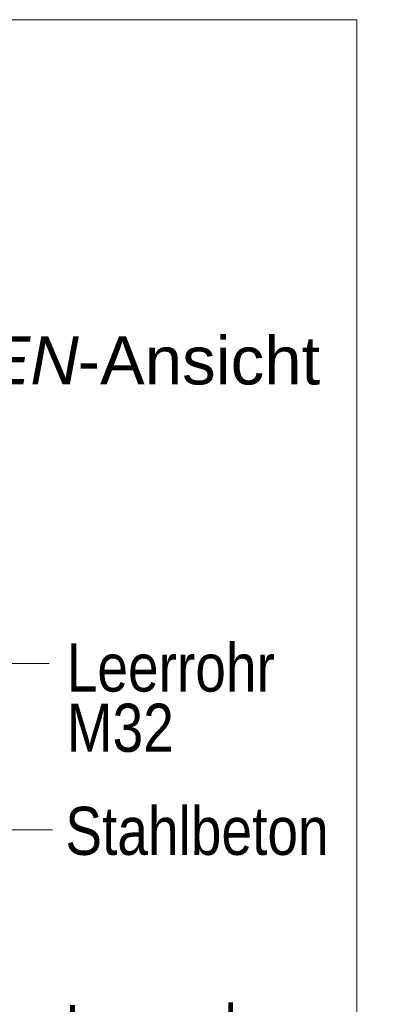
# Model space of a CAD drawing. Extents: x -620 to 300, y 62 to 1162.
# Tile 239 of 256: x 161 to 172, y 950 to 979. Entities that reach past the tile are written whole.
import ezdxf
from ezdxf.lldxf.tags import DXFTag

# ---------------------------------------------------------------- set-up
doc = ezdxf.new("R2010")
doc.units = 0
doc.layers.get('0').update_dxf_attribs({"lineweight": 13})
doc.layers.add('E_Detail_Beschriftung', color=7, linetype='Continuous', lineweight=13, true_color=0x009900)
doc.layers.add('E_Detail_Linie_Text_Bem', color=7, linetype='Continuous', lineweight=13)
doc.styles.get("Standard").update_dxf_attribs({"font": 'ARIALN.TTF'})
tags = doc.linetypes.add('fein_strichliert-A06G94EV8I', pattern=[4, 1, -2, 1]).pattern_tags.tags
tags[8:9] = [DXFTag(74, 4), DXFTag(75, 0), DXFTag(340, '0'), DXFTag(46, 0.0), DXFTag(50, 0.0), DXFTag(44, 0.0), DXFTag(45, 0.0)]
tags[6:7] = [DXFTag(74, 4), DXFTag(75, 0), DXFTag(340, '0'), DXFTag(46, 0.0), DXFTag(50, 0.0), DXFTag(44, 0.0), DXFTag(45, 0.0)]
tags[4:5] = [DXFTag(74, 4), DXFTag(75, 0), DXFTag(340, '0'), DXFTag(46, 0.0), DXFTag(50, 0.0), DXFTag(44, 0.0), DXFTag(45, 0.0)]

# ---------------------------------------------------------------- blocks, each defined once
blk = doc.blocks.new('Referenz-A06G94EW8I')
at = {"layer": 'E_Detail_Linie_Text_Bem', "linetype": 'fein_strichliert-A06G94EV8I', "ltscale": 0.65}
for p, q in [((170.345, 978.919), (107.576, 978.919)), ((170.345, 917.602), (170.345, 978.919))]:
    blk.add_line(p, q, dxfattribs=at)
at = {"layer": 'E_Detail_Linie_Text_Bem', "color": 0, "linetype": 'Continuous', "ltscale": 0.13}
for p, q in [((159.129, 960.171), (161.39, 960.171)), ((161.486, 955.333), (159.737, 955.333))]:
    blk.add_line(p, q, dxfattribs=at)
at = {"layer": 'E_Detail_Beschriftung', "linetype": 'Continuous', "lineweight": -2, "ltscale": 0.25, "char_height": 1.4, "attachment_point": 1}
for s, insert in [('{\\fArial|b0|i1;SEITEN}', (155.186, 969.697)), ('{\\fArial;-Ansicht}', (162.216, 969.697))]:
    blk.add_mtext(s, dxfattribs=dict(at, insert=insert))
at = {"layer": 'E_Detail_Beschriftung', "linetype": 'Continuous', "ltscale": 0.13, "char_height": 1.4, "attachment_point": 1}
for s, insert in [('{\\fArial Narrow;Leerrohr}', (161.899, 960.755)), ('{\\fArial Narrow;M32}', (161.899, 959.002)), ('{\\fArial Narrow;Stahlbeton}', (161.857, 956)), ('{\\fArial Narrow;Leerrohr}', (161.857, 950.228))]:
    blk.add_mtext(s, dxfattribs=dict(at, insert=insert))

msp = doc.modelspace()

# ---------------------------------------------------------------- block references
at = {"color": 8, "lineweight": 25, "ltscale": 0.25, "true_color": 0x808080}
msp.add_blockref('Referenz-A06G94EW8I', (0, 0), dxfattribs=at)

doc.saveas('drawing.dxf')
